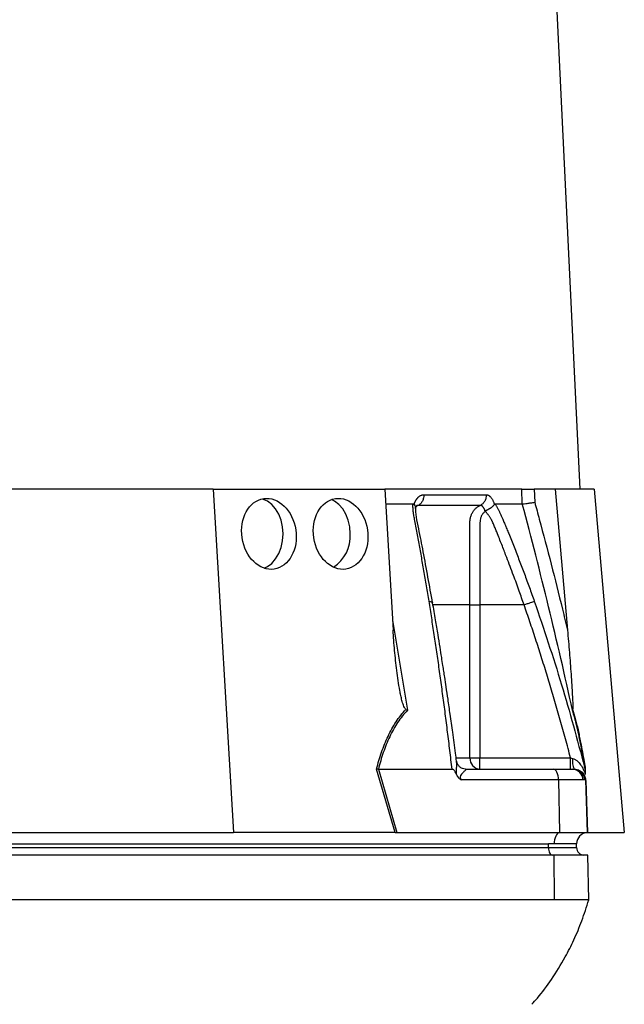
# Model space of a CAD drawing. Header units: millimetres. Extents: x 2169 to 3639, y 1062 to 4821.
# Tile 8 of 11: x 3185 to 3508, y 1887 to 2414. Entities that reach past the tile are written whole.
import ezdxf

# ---------------------------------------------------------------- set-up
doc = ezdxf.new("R2010")
doc.units = ezdxf.units.MM
doc.header["$LTSCALE"] = 2

msp = doc.modelspace()

# ---------------------------------------------------------------- linework, layer by layer
at = {"color": 7, "linetype": 'Continuous', "lineweight": 25}
for p, q in [((3484.64, 2162.98), (3403.64, 3846.98)), ((3288.11, 2162.98), (3172.61, 2162.98)), ((3288.11, 2162.98), (3298.94, 1978.98)), ((3288.11, 2162.98), (3379.99, 2162.98)), ((3379.99, 2162.98), (3384.44, 2087.4)), ((3453.34, 2162.98), (3379.99, 2162.98)), ((3453.61, 2154.99), (3453.34, 2162.98)), ((3459.99, 2162.98), (3460.23, 2155.89)), ((3471.19, 2162.98), (3459.99, 2162.98)), ((3471.19, 2162.98), (3477.8, 2087.4)), ((3492.11, 2162.98), (3471.19, 2162.98)), ((3492.11, 2162.98), (3508.2, 1978.98)), ((3380.46, 2154.98), (3395.04, 2154.98)), ((3395.64, 2154.72), (3395.73, 2154.98)), ((3438.56, 2154.98), (3438.64, 2154.72)), ((3425.56, 2018.98), (3425.56, 2100.98)), ((3430.93, 2100.98), (3430.93, 2018.98)), ((3454.53, 2100.98), (3430.93, 2100.98)), ((3425.56, 2018.98), (3430.93, 2018.98)), ((3430.93, 2012.98), (3430.93, 2018.98)), ((3430.93, 2018.98), (3479.45, 2018.98)), ((3486.91, 2014.11), (3487.23, 2012.98)), ((3385.44, 1978.98), (3375.57, 2013.03)), ((3376.52, 2012.99), (3386.38, 1978.98)), ((3376.55, 2012.98), (3416.01, 2012.98)), ((3423.38, 2012.98), (3470.03, 2012.98)), ((3470.03, 2012.98), (3480.35, 2012.98)), ((3480.35, 2012.98), (3481.06, 2012.98)), ((3481.06, 2012.98), (3481.43, 2012.98)), ((3487.21, 2012.93), (3487.05, 2013.61)), ((3473.02, 2007.19), (3420.95, 2007.19)), ((3473.02, 2007.19), (3473.52, 1978.98)), ((3486.07, 2007.19), (3473.02, 2007.19)), ((3486.96, 2007.19), (3486.07, 2007.19)), ((3487.43, 2007.19), (3486.96, 2007.19)), ((3487.43, 2007.19), (3488.41, 1978.98)), ((3177.88, 1978.98), (3298.94, 1978.98)), ((3384.96, 1978.98), (3298.94, 1978.98)), ((3386.38, 1978.98), (3473.52, 1978.98)), ((3473.52, 1978.98), (3488.41, 1978.98)), ((3488.62, 1978.98), (3508.2, 1978.98)), ((2983.62, 1972.98), (3467.62, 1972.98)), ((3470.62, 1972.98), (3467.62, 1972.98)), ((3467.62, 1970.98), (3467.62, 1972.98)), ((3482.62, 1972.98), (3470.62, 1972.98)), ((3482.62, 1970.98), (3482.62, 1972.98)), ((2983.62, 1970.98), (3467.62, 1970.98)), ((3470.67, 1966.98), (2986.67, 1966.98)), ((3467.62, 1970.98), (3482.62, 1970.98)), ((3470.88, 1942.98), (3470.67, 1966.98)), ((3488.73, 1966.98), (3470.67, 1966.98)), ((3489.15, 1942.98), (3488.73, 1966.98)), ((3470.88, 1942.98), (2986.88, 1942.98))]:
    msp.add_line(p, q, dxfattribs=at)
at = {"color": 8, "linetype": 'Continuous', "lineweight": 25}
for p, q in [((3384.12, 2092.75), (3392.07, 2044.5)), ((3418.33, 2018.98), (3425.56, 2018.98)), ((3487.54, 2006.87), (3488.51, 1978.98))]:
    msp.add_line(p, q, dxfattribs=at)
at = {"color": 7, "linetype": 'Continuous', "lineweight": 25, "flags": 128}
for points in [[(3325.53, 2138.98), (3325.27, 2142.69), (3324.49, 2146.26), (3323.22, 2149.54), (3321.53, 2152.42), (3319.45, 2154.78), (3317.09, 2156.54), (3314.53, 2157.62), (3314.25, 2157.69)], [(3361.5, 2138.98), (3361.23, 2142.69), (3360.45, 2146.26), (3359.19, 2149.54), (3357.49, 2152.42), (3355.42, 2154.78), (3353.06, 2156.54), (3351.39, 2157.33)], [(3315.36, 2120.62), (3317.09, 2121.43), (3319.45, 2123.19), (3321.53, 2125.55), (3323.22, 2128.43), (3324.49, 2131.71), (3325.27, 2135.28), (3325.53, 2138.98)], [(3473.02, 2007.19), (3472.95, 2008.33), (3472.77, 2009.43), (3472.48, 2010.43), (3472.11, 2011.3), (3471.66, 2012.02), (3471.15, 2012.55), (3470.6, 2012.87), (3470.03, 2012.98)], [(3473.52, 1978.98), (3472.95, 1978.83), (3472.4, 1978.47), (3471.9, 1977.9), (3471.46, 1977.15), (3471.11, 1976.25), (3470.84, 1975.23), (3470.68, 1974.13), (3470.62, 1972.98)], [(3467.62, 1970.98), (3467.66, 1970.2), (3467.77, 1969.45), (3467.96, 1968.76), (3468.21, 1968.16), (3468.51, 1967.66), (3468.86, 1967.29), (3469.23, 1967.06), (3469.62, 1966.98)]]:
    msp.add_lwpolyline(points, dxfattribs=at)
at = {"color": 7, "linetype": 'Continuous', "lineweight": 25}
for centre, radius, start, end in [((3341.77, 2137.73), 19.77, 302.802, 3.631), ((3431.26, 2018.69), 5.71, 177.0315, 266.6858), ((3490.42, 2017.38), 10, 172.1763, 206.0598), ((3480.22, 2007.13), 5.85, 0.5833, 88.6453), ((3481.02, 2007.04), 5.95, 1.5172, 89.553), ((3488.62, 1972.98), 6, 92, 180), ((3488.62, 1972.98), 6, 90, 91.0431), ((3486.62, 1970.98), 4, 180, 270)]:
    msp.add_arc(centre, radius, start, end, dxfattribs=at)
for centre in [(3317.95, 2138.98), (3356.33, 2138.98)]:
    msp.add_ellipse(centre, major_axis=(-2.82, 18.88), ratio=0.760402, dxfattribs=at)
msp.add_ellipse((3387.62, 1972.98), major_axis=(26.49, -0.63), ratio=0.225259, start_param=1.658536, end_param=1.676742, dxfattribs=at)
for points, knots in [([(3453.34, 2162.98), (3453.59, 2162.98), (3453.94, 2162.98), (3454.85, 2162.98), (3455.39, 2162.98), (3456.29, 2162.98), (3456.61, 2162.98), (3457.25, 2162.98), (3457.59, 2162.98), (3458.62, 2162.98), (3459.3, 2162.98), (3459.99, 2162.98)], [0, 0, 0, 0, 0.25, 0.25, 0.5, 0.5, 0.625, 0.625, 0.75, 0.75, 1, 1, 1, 1]), ([(3395.73, 2154.98), (3395.78, 2155.12), (3395.88, 2155.39), (3396.03, 2155.77), (3396.2, 2156.14), (3396.37, 2156.49), (3396.55, 2156.83), (3396.74, 2157.15), (3396.94, 2157.46), (3397.15, 2157.75), (3397.36, 2158.02), (3397.58, 2158.28), (3397.81, 2158.52), (3398.05, 2158.75), (3398.38, 2159.02), (3398.78, 2159.32), (3399.29, 2159.59), (3399.8, 2159.78), (3400.32, 2159.91), (3400.68, 2159.92), (3400.86, 2159.93)], [0, 0, 0, 0, 0.044249, 0.088103, 0.131644, 0.174954, 0.21812, 0.261226, 0.304357, 0.347601, 0.391041, 0.434763, 0.478847, 0.523375, 0.568424, 0.654803, 0.740537, 0.826241, 0.912528, 1, 1, 1, 1]), ([(3400.86, 2159.93), (3400.87, 2159.36), (3400.82, 2158.77), (3400.57, 2157.6), (3400.36, 2157.03), (3399.81, 2155.98), (3399.47, 2155.51), (3398.7, 2154.74), (3398.27, 2154.43), (3397.84, 2154.21)], [0, 0, 0, 0, 0.25, 0.25, 0.5, 0.5, 0.75, 0.75, 1, 1, 1, 1]), ([(3434.32, 2159.93), (3434.34, 2159.36), (3434.29, 2158.77), (3434.01, 2157.6), (3433.79, 2157.03), (3433.19, 2155.98), (3432.82, 2155.51), (3431.99, 2154.74), (3431.54, 2154.43), (3431.07, 2154.21)], [0, 0, 0, 0, 0.25, 0.25, 0.5, 0.5, 0.75, 0.75, 1, 1, 1, 1]), ([(3434.32, 2159.93), (3434.4, 2159.93), (3434.54, 2159.92), (3434.75, 2159.89), (3434.96, 2159.84), (3435.17, 2159.78), (3435.38, 2159.69), (3435.59, 2159.58), (3435.79, 2159.45), (3435.99, 2159.31), (3436.19, 2159.14), (3436.45, 2158.9), (3436.76, 2158.56), (3437.11, 2158.11), (3437.44, 2157.59), (3437.75, 2157.02), (3438.04, 2156.4), (3438.31, 2155.72), (3438.48, 2155.23), (3438.56, 2154.98)], [0, 0, 0, 0, 0.043919, 0.087472, 0.13073, 0.173768, 0.216664, 0.259492, 0.30233, 0.345255, 0.388344, 0.431671, 0.51489, 0.596546, 0.677156, 0.757259, 0.837405, 0.91814, 1, 1, 1, 1]), ([(3395.04, 2154.99), (3395.08, 2154.98), (3395.17, 2154.98), (3395.29, 2154.95), (3395.42, 2154.89), (3395.53, 2154.82), (3395.6, 2154.75), (3395.64, 2154.72)], [0, 0, 0, 0, 0.212576, 0.416535, 0.614103, 0.807726, 1, 1, 1, 1]), ([(3403.66, 2102.9), (3403.43, 2104.28), (3402.99, 2107.03), (3402.31, 2111.13), (3401.62, 2115.2), (3400.93, 2119.25), (3400.02, 2124.48), (3398.88, 2130.88), (3397.72, 2137.19), (3396.78, 2142.22), (3396.2, 2145.2), (3395.8, 2147.31), (3395.58, 2148.52), (3395.41, 2149.55), (3395.28, 2150.56), (3395.17, 2151.61), (3395.09, 2152.75), (3395.04, 2153.88), (3395.04, 2154.62), (3395.04, 2154.98)], [0, 0, 0, 0, 0.077777, 0.1552, 0.232272, 0.308995, 0.385372, 0.530526, 0.674474, 0.747423, 0.819615, 0.846383, 0.869761, 0.889755, 0.906383, 0.929523, 0.9528, 0.976272, 1, 1, 1, 1]), ([(3395.64, 2154.72), (3395.91, 2154.39), (3396.41, 2153.8), (3396.39, 2153.21), (3396.39, 2152.94)], [0, 0, 0, 0, 0.542775, 1, 1, 1, 1]), ([(3396.38, 2152.49), (3396.41, 2152.62), (3396.52, 2153), (3396.76, 2153.54), (3397.07, 2154.03), (3397.03, 2153.99), (3397.01, 2153.98)], [0, 0, 0, 0, 0.121021, 0.347236, 0.710471, 1, 1, 1, 1]), ([(3405.58, 2102.01), (3403.91, 2111.19), (3401.48, 2124.54), (3398.64, 2139.65), (3396.67, 2148.06), (3396.53, 2151.68), (3396.47, 2153.5)], [0, 0, 0, 0, 0.5217875, 0.7596986, 0.8790515, 1, 1, 1, 1]), ([(3431.07, 2154.21), (3429.93, 2154.21), (3427.44, 2154.21), (3423.75, 2154.21), (3419.71, 2154.21), (3416.88, 2154.21), (3413.88, 2154.21), (3410.96, 2154.21), (3406.55, 2154.21), (3402.28, 2154.21), (3399.27, 2154.21), (3397.84, 2154.21)], [0.7589111, 0.7589111, 0.7589111, 0.7589111, 0.7820302, 0.8131687, 0.8443073, 0.8754458, 0.8754458, 0.9065844, 0.9377229, 0.9688615, 0.9919807, 0.9919807, 0.9919807, 0.9919807]), ([(3425.56, 2100.98), (3425.56, 2110.27), (3425.56, 2119.56), (3425.56, 2133.48), (3425.57, 2138.71), (3425.57, 2143.93), (3425.57, 2144.8), (3425.57, 2145.09), (3425.57, 2145.67), (3425.59, 2145.96), (3425.66, 2146.82), (3425.76, 2147.39), (3426.05, 2148.49), (3426.24, 2149.04), (3426.71, 2150.07), (3426.99, 2150.56), (3427.62, 2151.49), (3427.98, 2151.92), (3428.76, 2152.71), (3429.18, 2153.07), (3430.09, 2153.71), (3430.57, 2153.98), (3431.07, 2154.21)], [0, 0, 0, 0, 0.5, 0.5, 0.75, 0.78125, 0.78125, 0.796875, 0.796875, 0.8125, 0.8125, 0.84375, 0.84375, 0.875, 0.875, 0.90625, 0.90625, 0.9375, 0.9375, 0.96875, 0.96875, 1, 1, 1, 1]), ([(3433.66, 2151.17), (3433.64, 2151.24), (3433.61, 2151.41), (3433.53, 2151.67), (3433.42, 2151.97), (3433.28, 2152.3), (3433.11, 2152.65), (3432.9, 2153), (3432.65, 2153.35), (3432.37, 2153.67), (3432.06, 2153.92), (3431.74, 2154.1), (3431.41, 2154.2), (3431.18, 2154.2), (3431.07, 2154.21)], [0, 0, 0, 0, 0.038504, 0.086514, 0.144034, 0.211029, 0.287449, 0.37325, 0.468405, 0.572922, 0.680036, 0.786786, 0.893373, 1, 1, 1, 1]), ([(3433.7, 2151.18), (3433.73, 2151.21), (3433.8, 2151.27), (3433.91, 2151.35), (3434.05, 2151.43), (3434.21, 2151.52), (3434.4, 2151.62), (3434.61, 2151.72), (3434.85, 2151.84), (3435.11, 2151.98), (3435.4, 2152.12), (3435.7, 2152.29), (3436.02, 2152.47), (3436.35, 2152.67), (3436.69, 2152.89), (3437.04, 2153.14), (3437.4, 2153.42), (3437.76, 2153.72), (3438.09, 2154.04), (3438.4, 2154.38), (3438.56, 2154.6), (3438.64, 2154.72)], [0, 0, 0, 0, 0.017248, 0.037456, 0.060913, 0.087838, 0.118407, 0.152763, 0.191026, 0.233291, 0.279627, 0.330072, 0.384627, 0.443251, 0.505852, 0.572276, 0.648655, 0.730209, 0.816408, 0.906598, 1, 1, 1, 1]), ([(3438.64, 2154.72), (3438.66, 2154.74), (3438.7, 2154.8), (3438.77, 2154.87), (3438.84, 2154.92), (3438.92, 2154.96), (3438.99, 2154.98), (3439.05, 2154.98), (3439.07, 2154.99)], [0, 0, 0, 0, 0.160202, 0.321039, 0.484027, 0.650625, 0.822199, 1, 1, 1, 1]), ([(3439.07, 2154.98), (3439.2, 2154.78), (3439.44, 2154.36), (3439.8, 2153.73), (3440.15, 2153.1), (3440.49, 2152.46), (3440.83, 2151.82), (3441.15, 2151.18), (3441.47, 2150.53), (3441.78, 2149.88), (3442.17, 2149.03), (3442.68, 2147.87), (3443.4, 2146.15), (3444.28, 2144.04), (3445.28, 2141.62), (3446.93, 2137.59), (3449.19, 2131.95), (3451.99, 2124.75), (3454.73, 2117.51), (3457.42, 2110.24), (3459.16, 2105.36), (3460.03, 2102.91)], [0, 0, 0, 0, 0.0134228, 0.0267382, 0.0399565, 0.0530881, 0.0661437, 0.0791341, 0.0920702, 0.1049632, 0.1178244, 0.141662, 0.1728313, 0.2170572, 0.2634912, 0.3121266, 0.4491557, 0.58733, 0.7237611, 0.8613131, 1, 1, 1, 1]), ([(3480.49, 2044.5), (3476.41, 2063.02), (3472.15, 2081.49), (3463.2, 2118.33), (3458.52, 2136.69), (3453.6, 2154.98)], [0, 0, 0, 0, 0.5, 0.5, 1, 1, 1, 1]), ([(3453.61, 2154.99), (3453.86, 2155.01), (3454.22, 2155.04), (3455.12, 2155.15), (3455.66, 2155.22), (3456.56, 2155.34), (3456.87, 2155.39), (3457.52, 2155.48), (3457.85, 2155.53), (3458.53, 2155.63), (3458.87, 2155.68), (3459.55, 2155.78), (3459.89, 2155.83), (3460.23, 2155.89)], [0, 0, 0, 0, 0.25, 0.25, 0.5, 0.5, 0.625, 0.625, 0.75, 0.75, 0.875, 0.875, 1, 1, 1, 1]), ([(3460.23, 2155.89), (3461.06, 2152.85), (3466.24, 2133.86), (3472.1, 2111.02), (3476.89, 2091.16), (3477.8, 2087.4)], [0, 0, 0, 0, 0.133371, 0.835602, 1, 1, 1, 1]), ([(3433.67, 2150.82), (3433.2, 2150.59), (3432.81, 2150.24), (3432.14, 2149.45), (3431.87, 2149), (3431.42, 2148.06), (3431.25, 2147.56), (3431.02, 2146.54), (3430.96, 2146.02), (3430.94, 2145.22), (3430.94, 2144.96), (3430.94, 2144.43), (3430.94, 2143.63), (3430.94, 2141.78), (3430.94, 2135.95), (3430.94, 2122.18), (3430.93, 2109.46), (3430.93, 2100.98)], [0, 0, 0, 0, 0.03125, 0.03125, 0.0625, 0.0625, 0.09375, 0.09375, 0.125, 0.125, 0.140625, 0.140625, 0.15625, 0.1875, 0.25, 0.5, 1, 1, 1, 1]), ([(3454.53, 2100.98), (3453.68, 2103.43), (3451.83, 2108.7), (3448.75, 2117.16), (3446.1, 2124.15), (3444.1, 2129.35), (3442.9, 2132.43), (3441.63, 2135.63), (3440.62, 2138.16), (3439.89, 2139.98), (3439.45, 2141.05), (3439.01, 2142.12), (3438.56, 2143.2), (3438.11, 2144.27), (3437.75, 2145.13), (3437.46, 2145.78), (3437.23, 2146.23), (3436.97, 2146.71), (3436.68, 2147.2), (3436.36, 2147.7), (3436.02, 2148.22), (3435.65, 2148.76), (3435.25, 2149.3), (3434.83, 2149.84), (3434.39, 2150.39), (3434.08, 2150.75), (3433.93, 2150.93)], [0, 0, 0, 0, 0.1430849, 0.3087961, 0.4974272, 0.5558348, 0.6167425, 0.6801666, 0.746121, 0.7674049, 0.7887232, 0.8100742, 0.8314556, 0.8528654, 0.8743009, 0.8830022, 0.8923359, 0.9022824, 0.9128154, 0.9239043, 0.9355143, 0.9476077, 0.9601447, 0.9730839, 0.986383, 1, 1, 1, 1]), ([(3416.01, 2012.98), (3415.82, 2014.66), (3415.42, 2018), (3414.82, 2022.99), (3414.22, 2027.94), (3413.61, 2032.87), (3412.99, 2037.76), (3412.37, 2042.62), (3411.74, 2047.45), (3411.1, 2052.25), (3410.46, 2057.01), (3409.81, 2061.74), (3409.15, 2066.44), (3408.49, 2071.11), (3407.82, 2075.75), (3407.15, 2080.35), (3406.46, 2084.93), (3405.77, 2089.47), (3405.08, 2093.98), (3404.37, 2098.45), (3403.89, 2101.42), (3403.66, 2102.9)], [0, 0, 0, 0, 0.055211, 0.110128, 0.164753, 0.219086, 0.273129, 0.326884, 0.38035, 0.43353, 0.486425, 0.539036, 0.591365, 0.643413, 0.695181, 0.746671, 0.797884, 0.848822, 0.899487, 0.949879, 1, 1, 1, 1]), ([(3418.39, 2017.29), (3418.21, 2018.74), (3417.54, 2023.9), (3416.4, 2032.25), (3415.06, 2041.86), (3413.89, 2049.96), (3412.91, 2056.57), (3412.16, 2061.55), (3411.58, 2065.35), (3411.04, 2068.87), (3410.37, 2073.16), (3409.49, 2078.66), (3408.4, 2085.38), (3407.08, 2093.31), (3406.1, 2098.98), (3405.58, 2102.01)], [0, 0, 0, 0, 0.050663, 0.180653, 0.293264, 0.388491, 0.466333, 0.526794, 0.564787, 0.601011, 0.651659, 0.716876, 0.796665, 0.891033, 1, 1, 1, 1]), ([(3425.56, 2100.98), (3426.05, 2100.99), (3426.82, 2100.99), (3428.71, 2100.98), (3429.82, 2100.98), (3430.93, 2100.98)], [0, 0, 0, 0, 0.5, 0.5, 1, 1, 1, 1]), ([(3454.53, 2100.98), (3455.11, 2101.19), (3455.73, 2101.4), (3456.93, 2101.82), (3457.51, 2102.03), (3458.54, 2102.38), (3458.98, 2102.54), (3459.66, 2102.77), (3459.89, 2102.86), (3460.03, 2102.91)], [0, 0, 0, 0, 0.25, 0.25, 0.5, 0.5, 0.75, 0.75, 1, 1, 1, 1]), ([(3479.45, 2018.98), (3479, 2020.7), (3478.09, 2024.11), (3476.71, 2029.2), (3475.32, 2034.25), (3473.91, 2039.27), (3472.49, 2044.25), (3471.06, 2049.19), (3469.62, 2054.09), (3468.17, 2058.95), (3466.7, 2063.77), (3465.22, 2068.56), (3463.73, 2073.3), (3462.23, 2078.01), (3460.72, 2082.68), (3459.19, 2087.31), (3457.65, 2091.91), (3456.1, 2096.46), (3455.05, 2099.48), (3454.53, 2100.98)], [0, 0, 0, 0, 0.061953, 0.123509, 0.18467, 0.245435, 0.305808, 0.365787, 0.425376, 0.484574, 0.543383, 0.601804, 0.659839, 0.717488, 0.774754, 0.831636, 0.888137, 0.944258, 1, 1, 1, 1]), ([(3391.23, 2044.98), (3391.06, 2045.08), (3390.93, 2045.24), (3390.68, 2045.59), (3390.57, 2045.78), (3390.27, 2046.36), (3390.1, 2046.78), (3389.64, 2048.04), (3389.39, 2048.9), (3388.93, 2050.65), (3388.73, 2051.53), (3388.35, 2053.3), (3388.18, 2054.19), (3387.68, 2056.86), (3387.39, 2058.64), (3386.86, 2062.22), (3386.61, 2064.01), (3385.94, 2069.39), (3385.56, 2072.98), (3384.92, 2080.18), (3384.65, 2083.79), (3384.44, 2087.4)], [0, 0, 0, 0, 0.015625, 0.015625, 0.03125, 0.03125, 0.0625, 0.0625, 0.125, 0.125, 0.1875, 0.1875, 0.25, 0.25, 0.375, 0.375, 0.5, 0.5, 0.75, 0.75, 1, 1, 1, 1]), ([(3477.8, 2087.4), (3478.14, 2083.41), (3478.81, 2075.56), (3479.59, 2065.24), (3480.12, 2057.32), (3480.41, 2052.3), (3480.56, 2049.12), (3480.61, 2046.98), (3480.63, 2045.56), (3480.55, 2045.08), (3480.54, 2044.98)], [0, 0, 0, 0, 0.2763141, 0.5442272, 0.7175585, 0.8282715, 0.8984326, 0.9427069, 0.9873255, 1, 1, 1, 1]), ([(3375.57, 2013.03), (3376.35, 2016.1), (3377.24, 2019.12), (3378.75, 2023.51), (3379.29, 2024.96), (3380.44, 2027.8), (3381.05, 2029.19), (3382.98, 2033.26), (3384.4, 2035.84), (3386.79, 2039.47), (3387.63, 2040.64), (3389.37, 2042.88), (3390.28, 2043.96), (3391.23, 2044.98)], [0, 0, 0, 0, 0.25, 0.25, 0.375, 0.375, 0.5, 0.5, 0.75, 0.75, 0.875, 0.875, 1, 1, 1, 1]), ([(3392.07, 2044.5), (3390.17, 2042.5), (3388.44, 2040.31), (3385.29, 2035.59), (3383.87, 2033.06), (3381.95, 2029.04), (3381.35, 2027.66), (3380.21, 2024.84), (3379.68, 2023.41), (3378.18, 2019.04), (3377.31, 2016.04), (3376.55, 2012.98)], [0, 0, 0, 0, 0.25, 0.25, 0.5, 0.5, 0.625, 0.625, 0.75, 0.75, 1, 1, 1, 1]), ([(3480.54, 2044.98), (3480.51, 2044.82), (3480.48, 2044.66), (3480.49, 2044.51), (3480.49, 2044.5)], [0, 0, 0, 0, 0.977857, 1, 1, 1, 1]), ([(3487.23, 2012.98), (3487.04, 2014.15), (3486.27, 2018.91), (3484.82, 2026.94), (3482.76, 2036.67), (3481.25, 2041.86), (3480.49, 2044.5)], [0, 0, 0, 0, 0.096828, 0.393237, 0.691583, 1, 1, 1, 1]), ([(3480.54, 2044.98), (3481.01, 2043.38), (3482, 2040.04), (3483.43, 2034.07), (3485.04, 2026.39), (3486.32, 2019.25), (3487.11, 2014.33), (3487.32, 2013.03)], [0, 0, 0, 0, 0.187656, 0.392219, 0.596888, 0.89333, 1, 1, 1, 1]), ([(3423.25, 2013.01), (3423.16, 2013.01), (3422.66, 2012.98), (3421.41, 2013.31), (3419.97, 2014.22), (3418.95, 2015.5), (3418.5, 2016.66), (3418.45, 2017.08), (3418.43, 2017.21)], [0, 0, 0, 0, 0.046297, 0.262288, 0.492636, 0.725331, 0.917136, 1, 1, 1, 1]), ([(3479.45, 2012.98), (3479.45, 2012.98), (3479.45, 2013.14), (3479.45, 2013.74), (3479.45, 2014.19), (3479.45, 2015.3), (3479.45, 2015.96), (3479.45, 2017.41), (3479.45, 2018.2), (3479.45, 2018.98)], [0, 0, 0, 0, 0.25, 0.25, 0.5, 0.5, 0.75, 0.75, 1, 1, 1, 1]), ([(3480.51, 2018.74), (3480.99, 2018.63), (3481.43, 2018.44), (3482.25, 2017.96), (3482.64, 2017.67), (3483.7, 2016.74), (3484.3, 2016.02), (3485.37, 2014.5), (3485.83, 2013.69), (3486.66, 2011.99), (3487.02, 2011.1), (3487.32, 2010.17)], [0, 0, 0, 0, 0.125, 0.125, 0.25, 0.25, 0.5, 0.5, 0.75, 0.75, 1, 1, 1, 1]), ([(3418.34, 2010.17), (3418.1, 2010.78), (3417.82, 2011.37), (3417.29, 2012.17), (3417.09, 2012.43), (3416.73, 2012.73), (3416.61, 2012.81), (3416.34, 2012.94), (3416.19, 2012.98), (3416.05, 2012.98)], [0, 0, 0, 0, 0.5, 0.5, 0.75, 0.75, 0.875, 0.875, 1, 1, 1, 1]), ([(3418.34, 2010.17), (3418.47, 2009.84), (3418.63, 2009.52), (3418.98, 2008.94), (3419.18, 2008.66), (3419.64, 2008.16), (3419.88, 2007.93), (3420.4, 2007.53), (3420.68, 2007.36), (3420.95, 2007.19)], [0, 0, 0, 0, 0.25, 0.25, 0.5, 0.5, 0.75, 0.75, 1, 1, 1, 1]), ([(3423.38, 2012.98), (3423.49, 2012.98), (3423.5, 2012.93), (3423.4, 2012.74), (3423.29, 2012.62), (3422.88, 2012.18), (3422.47, 2011.81), (3421.81, 2011.16), (3421.58, 2010.93), (3421.13, 2010.41), (3420.89, 2010.13), (3420.6, 2009.62), (3420.51, 2009.44), (3420.39, 2009.03), (3420.35, 2008.8), (3420.39, 2008.31), (3420.46, 2008.06), (3420.68, 2007.6), (3420.81, 2007.39), (3420.95, 2007.19)], [0, 0, 0, 0, 0.125, 0.125, 0.25, 0.25, 0.5, 0.5, 0.625, 0.625, 0.75, 0.75, 0.8125, 0.8125, 0.875, 0.875, 0.9375, 0.9375, 1, 1, 1, 1]), ([(3481.43, 2012.98), (3482.13, 2012.98), (3482.87, 2012.86), (3484.32, 2012.3), (3485.02, 2011.86), (3486.18, 2010.74), (3486.64, 2010.06), (3487.25, 2008.63), (3487.4, 2007.89), (3487.43, 2007.19)], [0, 0, 0, 0, 0.25, 0.25, 0.5, 0.5, 0.75, 0.75, 1, 1, 1, 1]), ([(3487.23, 2012.99), (3487.23, 2012.99), (3487.23, 2012.84), (3487.24, 2012.44), (3487.25, 2012.19), (3487.27, 2011.65), (3487.28, 2011.36), (3487.3, 2010.77), (3487.31, 2010.47), (3487.32, 2010.17)], [0, 0, 0, 0, 0.25, 0.25, 0.5, 0.5, 0.75, 0.75, 1, 1, 1, 1]), ([(3458.66, 1887.07), (3459.67, 1888.17), (3463.48, 1892.3), (3469.6, 1900.69), (3476.11, 1911.16), (3481.4, 1921.74), (3485.69, 1931.93), (3487.97, 1939.22), (3489.15, 1942.98)], [0, 0, 0, 0, 0.071199, 0.269468, 0.489692, 0.649153, 0.819101, 1, 1, 1, 1]), ([(3489.15, 1942.98), (3489.15, 1942.98), (3488.89, 1942.98), (3487.93, 1942.98), (3486.42, 1942.98), (3485.05, 1942.98), (3483.46, 1942.98), (3481.72, 1942.98), (3478.7, 1942.98), (3475.19, 1942.98), (3472.43, 1942.98), (3470.88, 1942.98)], [0.66072828, 0.66072828, 0.66072828, 0.66072828, 0.66221288, 0.66369747, 0.66518207, 0.66666667, 0.66666667, 0.66815126, 0.66963586, 0.67112046, 0.67260505, 0.67260505, 0.67260505, 0.67260505])]:
    msp.add_open_spline(points, degree=3, knots=knots, dxfattribs=at)
for points in [[(3400.86, 2159.93), (3413.24, 2159.93), (3424.43, 2159.93), (3434.32, 2159.93)], [(3439.07, 2154.98), (3441.7, 2154.98), (3446.74, 2154.98), (3451.39, 2154.98), (3453.6, 2154.98)], [(3391.23, 2044.98), (3391.49, 2044.82), (3391.77, 2044.66), (3392.07, 2044.5)], [(3479.45, 2018.98), (3479.81, 2018.9), (3480.16, 2018.82), (3480.51, 2018.74)], [(3376.52, 2012.99), (3376.19, 2013), (3375.87, 2013.01), (3375.57, 2013.03)], [(3376.55, 2012.98), (3376.54, 2012.98), (3376.53, 2012.98), (3376.52, 2012.99)], [(3385.44, 1978.98), (3385.73, 1978.98), (3386.05, 1978.98), (3386.38, 1978.98)]]:
    msp.add_open_spline(points, degree=3, dxfattribs=at)
at = {"color": 8, "linetype": 'Continuous', "lineweight": 25}
for points, knots in [([(3397.84, 2154.21), (3397.53, 2154.04), (3397.11, 2153.81), (3396.76, 2153.41), (3396.67, 2153.31)], [0, 0, 0, 0, 0.740631, 1, 1, 1, 1]), ([(3397.84, 2154.21), (3397.62, 2154.2), (3397.29, 2154.2), (3396.97, 2153.96), (3396.86, 2153.87)], [0, 0, 0, 0, 0.646098, 1, 1, 1, 1]), ([(3403.66, 2102.91), (3404.08, 2102.83), (3404.95, 2102.69), (3405.55, 2102.34), (3405.51, 2102.07), (3405.5, 2102)], [0, 0, 0, 0, 0.413139, 0.850224, 1, 1, 1, 1]), ([(3425.56, 2100.98), (3420.7, 2100.98), (3414.55, 2100.98), (3407.28, 2100.98), (3405.75, 2100.98)], [0, 0, 0, 0, 0.789481, 1, 1, 1, 1]), ([(3460.03, 2102.9), (3465.05, 2088.06), (3474.97, 2058.75), (3482.97, 2028.86), (3486.91, 2014.11)], [0, 0, 0, 0, 0.506448, 1, 1, 1, 1]), ([(3418.34, 2010.17), (3418.34, 2010.33), (3418.31, 2011.16), (3418.37, 2013.24), (3418.58, 2015.58), (3418.41, 2016.9), (3418.36, 2017.29)], [0, 0, 0, 0, 0.059046, 0.300682, 0.794115, 1, 1, 1, 1])]:
    msp.add_open_spline(points, degree=3, knots=knots, dxfattribs=at)

doc.saveas('drawing.dxf')
